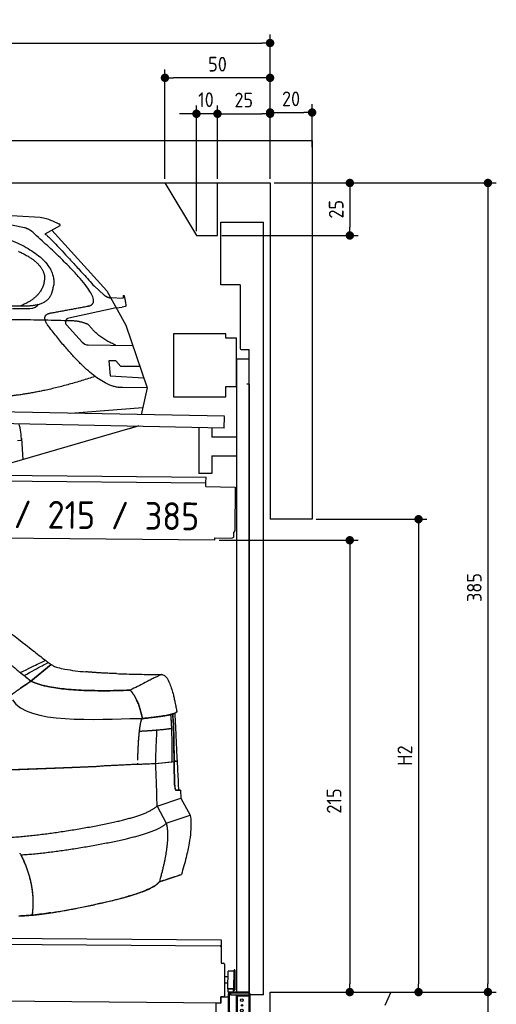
# Model space of a CAD drawing. Header units: millimetres. Extents: x -411 to 6777, y 0 to 7177.
# Tile 17 of 17: x 4508 to 6777, y 2492 to 7177. Entities that reach past the tile are written whole.
import ezdxf

# ---------------------------------------------------------------- set-up
doc = ezdxf.new("R2010")
doc.units = ezdxf.units.MM
doc.layers.add('4', color=3, linetype='Continuous')
for name, color, linetype, lineweight in [('car', 10, 'Continuous', 25), ('Freiraum', 7, 'Continuous', 25), ('Gebäude', 7, 'Continuous', 25), ('Logo', 7, 'Continuous', 25), ('Plattform', 7, 'Continuous', 25), ('Ständer vorne', 7, 'Continuous', 25), ('Tor', 200, 'Continuous', 25)]:
    doc.layers.add(name, color=color, linetype=linetype, lineweight=lineweight)
doc.styles.get("Standard").update_dxf_attribs({"font": 'ISOCP.SHX'})
doc.dimstyles.new('GEN-ISO', dxfattribs={"dimscale": 20, "dimtxt": 3.5, "dimasz": 2, "dimexe": 2, "dimexo": 1, "dimgap": 1.5, "dimtad": 1, "dimdec": 1, "dimlfac": 0.1, "dimdsep": 46, "dimtxsty": 'STANDARD', "dimblk": 'PUNKT', "dimcen": 2, "dimclrd": 256, "dimclre": 256, "dimclrt": 2, "dimadec": 0, "dimazin": 0, "dimtp": 0.1, "dimtm": 0.1, "dimtfac": 0.71, "dimtdec": 1, "dimtmove": 2, "dimatfit": 3, "dimldrblk": 'PUNKT', "dimfxl": 2, "dimtolj": 1, "dimarcsym": 0})

# ---------------------------------------------------------------- blocks, each defined once
blk = doc.blocks.new('PUNKT')
at = {"layer": '4', "color": 0, "linetype": 'ByBlock'}
blk.add_line((-0.5, 0), (-1, 0), dxfattribs=at)
at = {"layer": '4', "color": 0, "linetype": 'ByBlock', "const_width": 0.5}
blk.add_lwpolyline([(-0.25, 0, 1), (0.25, 0, 1)], format="xyb", close=True, dxfattribs=at)
blk = doc.blocks.new('*D67')
at = {"layer": '4', "lineweight": -2, "transparency": 16777216}
for p, q in [((5720, 6400), (6776.9, 6400)), ((6736.9, 6360), (6736.9, 2590)), ((6195.4, 2550), (6776.9, 2550))]:
    blk.add_line(p, q, dxfattribs=at)
at = {"layer": 'Defpoints', "color": 0, "transparency": 16777216}
for p in [(5700, 6400), (6175.4, 2550), (6736.9, 2550)]:
    blk.add_point(p, dxfattribs=at)
at = {"layer": '4', "lineweight": -2, "transparency": 16777216, "xscale": 40, "yscale": 40, "zscale": 40}
for p, rotation in [((6736.9, 6400), 90), ((6736.9, 2550), 270)]:
    blk.add_blockref('PUNKT', p, dxfattribs=dict(at, rotation=rotation))
at = {"layer": '4', "color": 2, "transparency": 16777216, "insert": (6671.9, 4475), "char_height": 70, "attachment_point": 5, "rotation": 90}
blk.add_mtext('385', dxfattribs=at)
blk = doc.blocks.new('*D68')
at = {"layer": '4', "lineweight": -2, "transparency": 16777216}
for p, q in [((6295.4, 2550), (6776.9, 2550)), ((6736.9, 2510), (6736.9, 240)), ((5720, 200), (6776.9, 200))]:
    blk.add_line(p, q, dxfattribs=at)
at = {"layer": 'Defpoints', "color": 0, "transparency": 16777216}
for p in [(6275.4, 2550), (5700, 200), (6736.9, 200)]:
    blk.add_point(p, dxfattribs=at)
at = {"layer": '4', "lineweight": -2, "transparency": 16777216, "xscale": 40, "yscale": 40, "zscale": 40}
for p, rotation in [((6736.9, 2550), 90), ((6736.9, 200), 270)]:
    blk.add_blockref('PUNKT', p, dxfattribs=dict(at, rotation=rotation))
at = {"layer": '4', "color": 2, "transparency": 16777216, "insert": (6671.9, 1375), "char_height": 70, "attachment_point": 5, "rotation": 90}
blk.add_mtext('235', dxfattribs=at)
blk = doc.blocks.new('*D69')
at = {"layer": '4', "lineweight": -2, "transparency": 16777216}
for p, q in [((5920, 4800), (6446.5, 4800)), ((6406.5, 4760), (6406.5, 2590)), ((6295.4, 2550), (6446.5, 2550))]:
    blk.add_line(p, q, dxfattribs=at)
at = {"layer": 'Defpoints', "color": 0, "transparency": 16777216}
for p in [(5900, 4800), (6275.4, 2550), (6406.5, 2550)]:
    blk.add_point(p, dxfattribs=at)
at = {"layer": '4', "lineweight": -2, "transparency": 16777216, "xscale": 40, "yscale": 40, "zscale": 40}
for p, rotation in [((6406.5, 4800), 90), ((6406.5, 2550), 270)]:
    blk.add_blockref('PUNKT', p, dxfattribs=dict(at, rotation=rotation))
at = {"layer": '4', "color": 2, "transparency": 16777216, "insert": (6341.5, 3675), "char_height": 70, "attachment_point": 5, "rotation": 90}
blk.add_mtext('H2', dxfattribs=at)
blk = doc.blocks.new('*D70')
at = {"layer": '4', "lineweight": -2, "transparency": 16777216}
for p, q in [((200, 6420.9), (200, 7105.8)), ((5700, 6570.9), (5700, 7105.8)), ((240, 7065.8), (5660, 7065.8))]:
    blk.add_line(p, q, dxfattribs=at)
at = {"layer": 'Defpoints', "color": 0, "transparency": 16777216}
for p in [(5700, 7065.8), (5700, 6550.9), (200, 6400.9)]:
    blk.add_point(p, dxfattribs=at)
at = {"layer": '4', "lineweight": -2, "transparency": 16777216, "xscale": 40, "yscale": 40, "zscale": 40, "rotation": 180}
blk.add_blockref('PUNKT', (200, 7065.8), dxfattribs=at)
at = {"layer": '4', "lineweight": -2, "transparency": 16777216, "xscale": 40, "yscale": 40, "zscale": 40}
blk.add_blockref('PUNKT', (5700, 7065.8), dxfattribs=at)
at = {"layer": '4', "color": 2, "transparency": 16777216, "insert": (2950, 7130.8), "char_height": 70, "attachment_point": 5}
blk.add_mtext('550', dxfattribs=at)
blk = doc.blocks.new('*D71')
at = {"layer": '4', "lineweight": -2, "transparency": 16777216}
for p, q in [((5457.5, 4700), (6119.3, 4700)), ((6079.3, 4660), (6079.3, 2590)), ((6099.3, 2550), (6119.3, 2550))]:
    blk.add_line(p, q, dxfattribs=at)
at = {"layer": 'Defpoints', "color": 0, "transparency": 16777216}
for p in [(5437.5, 4700), (6079.3, 2550), (6079.3, 2550)]:
    blk.add_point(p, dxfattribs=at)
at = {"layer": '4', "lineweight": -2, "transparency": 16777216, "xscale": 40, "yscale": 40, "zscale": 40}
for p, rotation in [((6079.3, 4700), 90), ((6079.3, 2550), 270)]:
    blk.add_blockref('PUNKT', p, dxfattribs=dict(at, rotation=rotation))
at = {"layer": '4', "color": 2, "transparency": 16777216, "insert": (6004.7, 3459.2), "char_height": 70, "attachment_point": 5, "rotation": 90}
blk.add_mtext('215', dxfattribs=at)
blk = doc.blocks.new('*D72')
at = {"layer": '4', "lineweight": -2, "transparency": 16777216}
for p, q in [((5449.6, 6420), (5449.6, 6769.1)), ((5700, 6420), (5700, 6769.1)), ((5489.6, 6729.1), (5660, 6729.1))]:
    blk.add_line(p, q, dxfattribs=at)
at = {"layer": 'Defpoints', "color": 0, "transparency": 16777216}
for p in [(5700, 6729.1), (5449.6, 6400), (5700, 6400)]:
    blk.add_point(p, dxfattribs=at)
at = {"layer": '4', "lineweight": -2, "transparency": 16777216, "xscale": 40, "yscale": 40, "zscale": 40, "rotation": 180}
blk.add_blockref('PUNKT', (5449.6, 6729.1), dxfattribs=at)
at = {"layer": '4', "lineweight": -2, "transparency": 16777216, "xscale": 40, "yscale": 40, "zscale": 40}
blk.add_blockref('PUNKT', (5700, 6729.1), dxfattribs=at)
at = {"layer": '4', "color": 2, "transparency": 16777216, "insert": (5574.8, 6794.2), "char_height": 70, "attachment_point": 5}
blk.add_mtext('25', dxfattribs=at)
blk = doc.blocks.new('*D73')
at = {"layer": '4', "lineweight": -2, "transparency": 16777216}
for p, q in [((5199.6, 6420), (5199.6, 6940.1)), ((5700, 6420), (5700, 6940.1)), ((5660, 6900.1), (5239.6, 6900.1))]:
    blk.add_line(p, q, dxfattribs=at)
at = {"layer": 'Defpoints', "color": 0, "transparency": 16777216}
for p in [(5199.6, 6900.1), (5199.6, 6400), (5700, 6400)]:
    blk.add_point(p, dxfattribs=at)
at = {"layer": '4', "lineweight": -2, "transparency": 16777216, "xscale": 40, "yscale": 40, "zscale": 40, "rotation": 180}
blk.add_blockref('PUNKT', (5199.6, 6900.1), dxfattribs=at)
at = {"layer": '4', "lineweight": -2, "transparency": 16777216, "xscale": 40, "yscale": 40, "zscale": 40}
blk.add_blockref('PUNKT', (5700, 6900.1), dxfattribs=at)
at = {"layer": '4', "color": 2, "transparency": 16777216, "insert": (5449.8, 6965.1), "char_height": 70, "attachment_point": 5}
blk.add_mtext('50', dxfattribs=at)
blk = doc.blocks.new('*D74')
at = {"layer": '4', "lineweight": -2, "transparency": 16777216}
for p, q in [((5720, 6400), (6119.6, 6400)), ((6079.6, 6360), (6079.6, 6190)), ((5469.6, 6150), (6119.6, 6150))]:
    blk.add_line(p, q, dxfattribs=at)
at = {"layer": 'Defpoints', "color": 0, "transparency": 16777216}
for p in [(5700, 6400), (5449.6, 6150), (6079.6, 6150)]:
    blk.add_point(p, dxfattribs=at)
at = {"layer": '4', "lineweight": -2, "transparency": 16777216, "xscale": 40, "yscale": 40, "zscale": 40}
for p, rotation in [((6079.6, 6400), 90), ((6079.6, 6150), 270)]:
    blk.add_blockref('PUNKT', p, dxfattribs=dict(at, rotation=rotation))
at = {"layer": '4', "color": 2, "transparency": 16777216, "insert": (6014.6, 6275), "char_height": 70, "attachment_point": 5, "rotation": 90}
blk.add_mtext('25', dxfattribs=at)
blk = doc.blocks.new('*D75')
at = {"layer": '4', "lineweight": -2, "transparency": 16777216}
for p, q in [((5349.6, 6170), (5349.6, 6769.1)), ((5449.6, 6420), (5449.6, 6769.1)), ((5309.6, 6729.1), (5269.6, 6729.1)), ((5449.6, 6729.1), (5349.6, 6729.1)), ((5489.6, 6729.1), (5529.6, 6729.1))]:
    blk.add_line(p, q, dxfattribs=at)
at = {"layer": 'Defpoints', "color": 0, "transparency": 16777216}
for p in [(5349.6, 6729.1), (5449.6, 6400), (5349.6, 6150)]:
    blk.add_point(p, dxfattribs=at)
at = {"layer": '4', "lineweight": -2, "transparency": 16777216, "xscale": 40, "yscale": 40, "zscale": 40}
blk.add_blockref('PUNKT', (5349.6, 6729.1), dxfattribs=at)
at = {"layer": '4', "lineweight": -2, "transparency": 16777216, "xscale": 40, "yscale": 40, "zscale": 40, "rotation": 180}
blk.add_blockref('PUNKT', (5449.6, 6729.1), dxfattribs=at)
at = {"layer": '4', "color": 2, "transparency": 16777216, "insert": (5394.7, 6796.1), "char_height": 70, "attachment_point": 5}
blk.add_mtext('10', dxfattribs=at)
blk = doc.blocks.new('Car')
at = {"layer": 'car'}
for p, q in [((4642, 6238.1), (4571.9, 6198.9)), ((4605.1, 6217.5), (4869.5, 5931.6)), ((4809.2, 5952.6), (4854.8, 5912.8)), ((4869.5, 5931.6), (4960.1, 5769.4)), ((1824.4, 5831), (4476.2, 5856.6)), ((4887.4, 5899.6), (4947.6, 5897.5)), ((4420.8, 5842.6), (4503.6, 5844.1)), ((4914.8, 5850.5), (4688.4, 5800.5)), ((4914.8, 5850.5), (4942.5, 5854.5)), ((4678, 5767.4), (4753.1, 5686.2)), ((4960.1, 5769.4), (5064.5, 5471.8)), ((4782.3, 5673.4), (4994.1, 5672.6)), ((4914.8, 5598.5), (4882.1, 5598.5)), ((4882.1, 5598.5), (4889, 5527)), ((4938.6, 5572.7), (4914.8, 5598.5)), ((5029.1, 5572.7), (4938.6, 5572.7)), ((4889, 5527), (5048.1, 5518.5)), ((5064.5, 5471.8), (4947.6, 5472.2)), ((5064.5, 5471.8), (5037.8, 5343.8)), ((4701.9, 5347.5), (5045, 5378.3)), ((5021.9, 5288.4), (4385.9, 5097)), ((5026.6, 5289.8), (4982.9, 5276.6)), ((4469.8, 5215.1), (4450.6, 5213.9)), ((4469.1, 5227.1), (4475.6, 5124))]:
    blk.add_line(p, q, dxfattribs=at)
for centre, radius, start, end in [((4692.7, 5781), 20, 102.4358, 222.7473), ((4782.5, 5713.4), 40, 222.7473, 269.7861), ((4048, 5188.2), 422.7, 3.6504, 14.6404), ((4048, 5188.2), 422.7, 3.6504, 3.7403)]:
    blk.add_arc(centre, radius, start, end, dxfattribs=at)
for points, degree in [([(2203.3, 6272.8), (2490.3, 6337.1), (3375.4, 6331.9), (4547.9, 6279.4)], 3), ([(4473.6, 6228.3), (4172.4, 6288.2), (3698, 6294.3)], 2), ([(4547.9, 6279.4), (4594.8, 6270.4), (4603.7, 6262.2), (4641.2, 6246.7)], 3), ([(4642, 6238.1), (4643.6, 6239.7), (4644.3, 6242.8), (4643.7, 6245.6), (4641.2, 6246.7)], 4), ([(4523.2, 6197.9), (4505.1, 6219.6), (4473.6, 6228.3)], 2), ([(4788.1, 5860), (4877.3, 5888.8), (4523.2, 6197.9)], 2), ([(4571.9, 6198.9), (4579.7, 6203.3), (4809.2, 5952.6)], 2), ([(4445.9, 6116.1), (4560.5, 6065.1), (4571.3, 6000.1)], 2), ([(4571.3, 6000.1), (4576.9, 5905.6), (4459.6, 5856.5)], 2), ([(4476.2, 5856.6), (4526.3, 5857.1), (4599.3, 5862.4), (4607, 5909.3), (4615.3, 5952.6)], 4), ([(4854.8, 5912.8), (4863.1, 5905.6), (4876.4, 5898), (4885.5, 5898), (4887.4, 5899.6)], 4), ([(4947.6, 5897.5), (4948.8, 5936.4), (4960.1, 5862.2)], 2), ([(4503.6, 5844.1), (4522.9, 5844.9), (4537.6, 5854), (4544.9, 5864.3)], 3), ([(4574.8, 5877.2), (4574.9, 5877.2), (4575, 5877.3), (4575.1, 5877.3)], 3), ([(4960.1, 5862.2), (4960.4, 5858.5), (4954.9, 5856.7), (4942.5, 5854.5)], 3), ([(4594, 5759.2), (4549.6, 5817.5), (4609.5, 5824.7)], 2), ([(4695.5, 5786.9), (3818.9, 5807.3), (1386.8, 5672.9)], 2), ([(4783.4, 5769.4), (4745.9, 5787.4), (4695.5, 5786.9)], 2), ([(4914.8, 5672.9), (4829.1, 5708), (4783.4, 5769.4)], 2), ([(4947.6, 5472.2), (4821.9, 5463.9), (4594, 5759.2)], 2), ([(4815.7, 5523.5), (4591, 5446.1), (4398.2, 5424.9)], 2)]:
    blk.add_open_spline(points, degree=degree, dxfattribs=at)
for points, degree, knots in [([(2373, 6260.7), (2399.5, 6263), (2538.9, 6266.1), (3560.1, 6295.6), (4180.4, 6294.8), (4637.4, 6126.4), (4615.3, 5952.6)], 4, [0.0821318, 0.0821318, 0.0821318, 0.0821318, 0.0821318, 0.258851, 0.508851, 1, 1, 1, 1, 1]), ([(4609.5, 5824.7), (4776.1, 5857.3), (4779, 5857.9), (4787.3, 5859.8), (4788.1, 5860)], 1, [0.1611508, 0.1611508, 1, 1.0196119, 1.078724, 1.0847856, 1.0847856])]:
    blk.add_open_spline(points, degree=degree, knots=knots, dxfattribs=at)
blk = doc.blocks.new('*D81')
at = {"layer": '4', "lineweight": -2, "transparency": 16777216}
for p, q in [((5700, 6420), (5700, 6775.1)), ((5900, 6570.8), (5900, 6775.1)), ((5740, 6735.1), (5860, 6735.1))]:
    blk.add_line(p, q, dxfattribs=at)
at = {"layer": 'Defpoints', "color": 0, "transparency": 16777216}
for p in [(5900, 6735.1), (5900, 6550.8), (5700, 6400)]:
    blk.add_point(p, dxfattribs=at)
at = {"layer": '4', "lineweight": -2, "transparency": 16777216, "xscale": 40, "yscale": 40, "zscale": 40, "rotation": 180}
blk.add_blockref('PUNKT', (5700, 6735.1), dxfattribs=at)
at = {"layer": '4', "lineweight": -2, "transparency": 16777216, "xscale": 40, "yscale": 40, "zscale": 40}
blk.add_blockref('PUNKT', (5900, 6735.1), dxfattribs=at)
at = {"layer": '4', "color": 2, "transparency": 16777216, "insert": (5800, 6800.1), "char_height": 70, "attachment_point": 5}
blk.add_mtext('20', dxfattribs=at)
blk = doc.blocks.new('Palette EG Gl550')
at = {"layer": 'Plattform'}
for p, q in [((429.5, 2837), (5467.3, 2798)), ((5462.1, 2768), (434.2, 2807)), ((5467.3, 2798), (5466.5, 2688)), ((5466.5, 2688), (5478.5, 2687.9)), ((5483.4, 2682.8), (5482.7, 2592.8)), ((5499.6, 2565.6), (5500.2, 2649.8)), ((5527.5, 2560.5), (5528.3, 2654.5)), ((5532.3, 2654.5), (5531.5, 2560.5)), ((5482.7, 2592.8), (5482.3, 2532.9)), ((5499.8, 2592.7), (5482.7, 2592.8)), ((5501.1, 2622.8), (5484.1, 2623)), ((5465, 2498), (341.7, 2537.7)), ((5525.9, 2565), (5500.9, 2565)), ((5500.9, 2550), (5500.9, 2565)), ((5512.9, 2565), (5500.9, 2565)), ((5500.9, 2550), (5500.9, 2565)), ((5500.9, 2550), (5525.9, 2550)), ((5525.9, 2550), (5500.9, 2550)), ((5525.9, 2550), (5525.9, 2565)), ((5525.9, 2550), (5525.9, 2565)), ((5465.2, 2528), (5465, 2498)), ((5465.2, 2528), (5477.2, 2527.9)), ((5477.2, 2527.9), (5465.2, 2528))]:
    blk.add_line(p, q, dxfattribs=at)
for centre, radius, start, end in [((5462.1, 2773), 5, 268.5823, 358.5607), ((5478.4, 2682.9), 5, 359.556, 89.556), ((5500.6, 2649.8), 0.4, 91.7323, 179.3444), ((5511.7, 2323.6), 326.8, 87.1739, 91.9438), ((5527.8, 2650.4), 0.4, 266.9623, 359.3444), ((5530.3, 2654.5), 2, 359.3444, 179.3444), ((5477.3, 2532.9), 5, 269.556, 359.556), ((5500, 2565.6), 0.4, 179.3444, 266.9565), ((5519.7, 3449.4), 884.4, 268.7196, 270.4008), ((5491.8, 3653.4), 1088.9, 271.795, 271.861), ((5527.2, 2564.6), 0.4, 359.556, 91.938), ((5529.5, 2560.5), 2, 179.3444, 359.3444)]:
    blk.add_arc(centre, radius, start, end, dxfattribs=at)
blk = doc.blocks.new('Plattform OG 6200 550')
at = {"layer": 'Plattform'}
for p, q in [((5482.3, 5289.6), (348.5, 5392)), ((5481.2, 5233.6), (347.5, 5341)), ((5481.2, 5233.6), (5482.3, 5289.5)), ((5361.5, 5236.1), (5361.5, 5018.3)), ((5423.5, 5234.7), (5423.5, 5190.8)), ((5539.9, 5190.8), (5423.5, 5190.8)), ((5423.5, 5100.8), (5423.5, 5018.3)), ((5423.5, 5100.8), (5539.9, 5100.8)), ((440.2, 5043.6), (5395, 5000.4)), ((446, 5016.5), (5394.8, 4973.4)), ((5423.5, 5018.3), (5361.5, 5018.3)), ((5394.7, 4956.2), (5394.9, 4980.2)), ((5394.9, 4980.2), (5395, 4995.2)), ((5395, 4995.2), (5395, 5000.4)), ((5394.7, 4956.2), (5534.1, 4953)), ((5534.1, 4953), (5532.3, 4744)), ((5437.5, 4700), (372.6, 4744.2)), ((5527.6, 4720.1), (5527.8, 4738.2)), ((5437.5, 4700), (5437.5, 4710.8)), ((5437.5, 4710.8), (5517.5, 4710.1))]:
    blk.add_line(p, q, dxfattribs=at)
for centre, radius, start, end in [((5526.2, 4744.1), 6.08, 284.5689, 358.9086), ((5517.6, 4720.1), 10, 269.5, 359.5)]:
    blk.add_arc(centre, radius, start, end, dxfattribs=at)
blk = doc.blocks.new('Ständer vorne ab 340')
at = {"layer": 'Ständer vorne'}
for p, q in [((5240, 5682), (5240, 5382)), ((5490, 5682), (5240, 5682)), ((5490, 5662), (5490, 5682)), ((5540, 5662), (5490, 5662)), ((5540, 5432), (5540, 5662)), ((5540.2, 5562), (5539.8, 5562)), ((5540, 5562), (5540, 2550)), ((5600, 5562), (5540, 5562)), ((5600, 2548.7), (5600, 5562)), ((5490, 5382), (5490, 5432)), ((5490, 5432), (5540, 5432)), ((5240, 5382), (5490, 5382)), ((5540, 5277.4), (5540, 5278.4)), ((5511.2, 2545), (5511.2, 2537)), ((5595.1, 2545), (5511.2, 2545)), ((5511.2, 2537), (5600, 2537)), ((5600, 2537), (5600, 2540))]:
    blk.add_line(p, q, dxfattribs=at)
blk = doc.blocks.new('Tor ab 370 Gebäude')
at = {"layer": 'Tor'}
for p, q in [((5465.6, 5914.5), (5465.6, 6213)), ((5465.6, 6213), (5668, 6213)), ((5668, 2537), (5668, 6213)), ((5557, 5914.5), (5465.6, 5914.5)), ((5557, 5914.5), (5557, 5613)), ((5562, 5607.1), (5600, 5607)), ((5600, 5442), (5600, 5607)), ((5600, 5442), (5590, 5442)), ((5600, 5442), (5600, 2537)), ((5600, 2537), (5600, 5442)), ((5668, 2537), (5600, 2537))]:
    blk.add_line(p, q, dxfattribs=at)
blk.add_arc((5563, 5613), 6, 180, 260.4059, dxfattribs=at)
blk = doc.blocks.new('Gebäude_385_GT235')
at = {"layer": 'Freiraum'}
blk.add_lwpolyline([(5199.6, 6400), (5349.6, 6150), (5449.6, 6150), (5449.6, 6400)], dxfattribs=at)
at = {"layer": 'Gebäude'}
for p, q in [((5900, 6600.6), (0, 6600.6)), ((5900, 6600.6), (5900, 4800)), ((200, 6400), (5700, 6400)), ((5700, 6400), (5700, 4800)), ((5900, 4800), (5700, 4800)), ((5700, 2550), (6275.4, 2550)), ((6275.4, 2550), (6246.4, 2485.9))]:
    blk.add_line(p, q, dxfattribs=at)
blk.add_lwpolyline([(5700, 200), (5700, 2550)], dxfattribs=at)
blk = doc.blocks.new('Ständer_vorne_GT235')
at = {"layer": 'Ständer vorne'}
for p, q in [((5501, 2540), (5501, 2457.2)), ((5506.1, 2457.2), (5506.1, 2540)), ((5595, 2550), (5511, 2550)), ((5595.1, 2545), (5511.1, 2545)), ((5511.2, 2537), (5600, 2537)), ((5540, 218), (5540, 2537)), ((5540, 2532), (5600, 2532)), ((5545, 218), (5545, 2532)), ((5600, 200), (5600, 2540)), ((5605, 2454), (5605, 2540)), ((5441, 2498.2), (5441, 2305)), ((5441, 2498.2), (5465, 2498)), ((5465, 2498), (5465.2, 2528)), ((5465.2, 2528), (5501, 2527.7)), ((5510.3, 2443.9), (5504.1, 2450)), ((5507.6, 2453.7), (5512.7, 2448.6)), ((5510.3, 2443.9), (5539.8, 2415)), ((5512.7, 2448.6), (5540, 2421.8)), ((5600, 2454), (5605, 2454)), ((5600, 2364), (5602, 2362.1)), ((5605, 2354.9), (5605, 2290)), ((5446, 2300), (5461.5, 2300)), ((5464, 2297.5), (5464, 2285)), ((5469, 2280), (5540, 2280)), ((5600, 2290), (5605, 2290)), ((5511, 218), (5600, 218)), ((5511, 218), (5511, 200)), ((5600, 210), (5511, 210)), ((5600, 200), (5511, 200))]:
    blk.add_line(p, q, dxfattribs=at)
for centre, radius in [((5566, 2512), 6.5), ((5566, 2487), 3.7), ((5566, 2462), 6.5), ((5566, 2437), 3.7), ((5571.4, 338), 3.7), ((5571.4, 288), 3.7)]:
    blk.add_circle(centre, radius, dxfattribs=at)
for centre, radius, start, end in [((5511.1, 2539.9), 10.1, 90.1445, 179.6512), ((5511.1, 2540), 5, 90, 180), ((5595, 2540), 10, 0, 90), ((5595, 2540), 5, 0, 90), ((5511.1, 2457.2), 10.1, 180, 225.5525), ((5511.1, 2457.2), 5, 179.6711, 225.5525), ((5595, 2354.9), 10, 0, 45.8814), ((5446, 2305), 5, 180, 270), ((5461.5, 2297.5), 2.5, 0, 90), ((5469, 2285), 5, 180, 270)]:
    blk.add_arc(centre, radius, start, end, dxfattribs=at)
blk = doc.blocks.new('Car_210')
at = {"layer": 'car'}
for p, q in [((4530.1, 4065), (4626, 4144.2)), ((4626, 4144.2), (4530.1, 4065)), ((5225.5, 3925.8), (5225.5, 3925.8)), ((5126.7, 3677.7), (5214.3, 3687.6)), ((5126.7, 3677.7), (5205.4, 3686.6)), ((5205.4, 3686.6), (5214.3, 3687.6)), ((5135.3, 3475.2), (5248.5, 3513.7)), ((5135.3, 3475.2), (5248.5, 3513.7)), ((5246.5, 3551), (5224.4, 3551)), ((5246.5, 3551), (5248.5, 3513.7)), ((5246.5, 3551), (5246.5, 3551)), ((5248.5, 3513.7), (5292.9, 3432.4)), ((5135.3, 3475.2), (5179.6, 3393.8)), ((5179.6, 3393.8), (5292.9, 3432.4)), ((5179.6, 3393.8), (5292.9, 3432.4)), ((5149.1, 3115.2), (5253.5, 3150.7)), ((5253.5, 3150.7), (5253.5, 3150.7)), ((4545.4, 2959.9), (4545.4, 2959.9))]:
    blk.add_line(p, q, dxfattribs=at)
for points, degree, knots in [([(3978.1, 4576.3), (4007.9, 4562.8), (4037.1, 4548.1), (4095.7, 4516), (4125.1, 4498.7), (4190.8, 4458.5), (4227, 4435.3), (4309.6, 4380.5), (4355.8, 4348.4), (4447.4, 4281.5), (4492.7, 4246.3), (4558.3, 4195.7), (4578.5, 4180.1), (4598.7, 4164.6)], 3, [0, 0, 0, 0, 9.804682, 9.804682, 20.039582, 20.039582, 32.918123, 32.918123, 49.776695, 49.776695, 66.971537, 66.971537, 74.620553, 74.620553, 74.620553, 74.620553]), ([(4479.5, 4105.4), (4517.4, 4124.4), (4547.5, 4139.3), (4587.8, 4159.3), (4598.3, 4164.4), (4598.7, 4164.6), (4598.7, 4164.6), (4598.7, 4164.6)], 3, [-140.654436, -140.654436, -140.654436, -140.654436, -105.281448, -105.281448, -70.952565, -70.952565, -70.29518, -70.29518, -70.29518, -70.29518]), ([(4479.5, 4105.4), (4517.4, 4124.4), (4547.5, 4139.3), (4587.8, 4159.3), (4598.3, 4164.4), (4598.7, 4164.6), (4598.7, 4164.6), (4598.7, 4164.6)], 3, [-140.654436, -140.654436, -140.654436, -140.654436, -105.281448, -105.281448, -70.952565, -70.952565, -70.29518, -70.29518, -70.29518, -70.29518]), ([(4497.6, 4090.8), (4534.3, 4111.4), (4563.4, 4127.6), (4597.4, 4146.4), (4606.6, 4151.5), (4610.9, 4153.9), (4611.4, 4154.2), (4612, 4154.5), (4612.1, 4154.6), (4612.1, 4154.6)], 3, [0, 0, 0, 0, 35.576936, 35.576936, 61.585642, 61.585642, 66.42548, 66.42548, 70.300538, 70.300538, 70.300538, 70.300538]), ([(4497.6, 4090.8), (4534.3, 4111.4), (4563.4, 4127.6), (4597.4, 4146.4), (4606.6, 4151.5), (4610.9, 4153.9), (4611.4, 4154.2), (4612, 4154.5), (4612.1, 4154.6), (4612.1, 4154.6)], 3, [0, 0, 0, 0, 35.576936, 35.576936, 61.585642, 61.585642, 66.42548, 66.42548, 70.300538, 70.300538, 70.300538, 70.300538]), ([(4626, 4144.2), (4629.7, 4141.7), (4633.6, 4139.8), (4643.9, 4135.3), (4650.5, 4133.1), (4668.4, 4127.9), (4679.8, 4125.5), (4707.7, 4120.3), (4724.2, 4118), (4757.7, 4114), (4774.8, 4112.4), (4791.9, 4111)], 3, [0, 0, 0, 0, 1.310081, 1.310081, 3.389134, 3.389134, 6.890093, 6.890093, 11.890328, 11.890328, 17.030956, 17.030956, 17.030956, 17.030956]), ([(4936.6, 4103.6), (4969.4, 4102.6), (5002.2, 4102), (5065.7, 4101.3), (5096.4, 4101.2), (5134.7, 4101.3), (5142.8, 4101.3), (5150.8, 4101.4)], 3, [0, 0, 0, 0, 9.85866, 9.85866, 19.202734, 19.202734, 21.680518, 21.680518, 21.680518, 21.680518]), ([(5158.3, 4099.9), (5163.2, 4098), (5178.7, 4086), (5194.3, 4052.1), (5204.3, 4020.6), (5209.4, 4001), (5209.7, 4000)], 3, [0.778636, 0.778636, 0.778636, 0.778636, 2.335615, 6.145733, 11.929162, 12.226249, 12.226249, 12.226249, 12.226249]), ([(5209.7, 4000), (5210.5, 3997), (5211.3, 3993.8), (5213, 3986.9), (5213.8, 3983.4), (5215.3, 3977), (5216, 3974.2), (5217.6, 3966.9), (5218.6, 3962.2), (5220.3, 3953.8), (5221, 3950), (5222.4, 3942.6), (5223.1, 3939.1), (5224.4, 3932.2), (5225, 3928.8), (5225.5, 3925.8)], 3, [0, 0, 0, 0, 1.440482, 1.440482, 2.740083, 2.740083, 3.642576, 3.642576, 5.046164, 5.046164, 6.243285, 6.243285, 7.518088, 7.518088, 9.016924, 9.016924, 9.016924, 9.016924]), ([(5048.8, 3830.8), (5049.1, 3833.9), (5049.6, 3837.9), (5050.4, 3844.9), (5051.5, 3853.1), (5052.5, 3860), (5054, 3868.5), (5055.2, 3874.4), (5057.1, 3881.5), (5058.6, 3886.2), (5060.9, 3890.3), (5062.1, 3890.9)], 4, [-1, -1, -1, -1, -1, -0.782201, -0.686727, -0.584507, -0.481609, -0.380456, -0.284035, -0.194564, 0, 0, 0, 0, 0]), ([(5058.3, 3884.7), (5058.6, 3885.5), (5059, 3886.3), (5059.7, 3887.8), (5060, 3888.4), (5060.4, 3889)], 3, [20.8290256, 20.8290256, 20.8290256, 20.8290256, 21.0946505, 21.0946505, 21.3554529, 21.3554529, 21.3554529, 21.3554529]), ([(5205.4, 3686.6), (5205.4, 3728), (5204.9, 3774), (5202.5, 3845.7), (5200.8, 3880.9), (5197.6, 3911.4)], 3, [-22.037586, -22.037586, -22.037586, -22.037586, -9.220854, -9.220854, 0, 0, 0, 0]), ([(5214.3, 3687.6), (5214, 3728.5), (5213.4, 3775.1), (5210.9, 3847.7), (5209.2, 3882.5), (5206.2, 3913.8)], 3, [-22.210416, -22.210416, -22.210416, -22.210416, -9.425732, -9.425732, 0, 0, 0, 0]), ([(5206.2, 3913.8), (5207.3, 3902.6), (5208.2, 3890.9), (5209, 3879.1), (5210, 3862.7), (5210.9, 3846.1), (5211.5, 3830.2), (5211.7, 3825.8), (5211.8, 3821.4), (5212, 3817.1), (5212.1, 3811.9), (5212.3, 3806.6), (5212.5, 3801.3), (5213.1, 3779), (5213.6, 3755.8), (5213.9, 3733.1), (5214.1, 3718.5), (5214.2, 3704.1), (5214.3, 3690.3), (5214.3, 3689.4), (5214.3, 3688.5), (5214.3, 3687.6)], 3, [0, 0, 0, 0, 3.377196, 3.377196, 3.377196, 8.085501, 8.085501, 8.085501, 9.401863, 9.401863, 9.401863, 10.992336, 10.992336, 10.992336, 17.647151, 17.647151, 17.647151, 21.934575, 21.934575, 21.934575, 22.210416, 22.210416, 22.210416, 22.210416]), ([(5216, 3917.2), (5216.5, 3909.5), (5216.9, 3901.4), (5218, 3882.6), (5218.6, 3871.6), (5219.9, 3849.7), (5220.5, 3838.8), (5221.7, 3815.5), (5222.4, 3803.3), (5224, 3774.9), (5224.8, 3758.8), (5226.7, 3725.4), (5227.7, 3707.6), (5228.7, 3689.9)], 3, [0.863699, 0.863699, 0.863699, 0.863699, 3.447647, 3.447647, 6.729212, 6.729212, 10.010778, 10.010778, 13.804693, 13.804693, 18.911744, 18.911744, 24.243414, 24.243414, 24.243414, 24.243414]), ([(5219.2, 3918.7), (5221.3, 3919.8), (5222.9, 3920.8), (5223.9, 3921.9), (5224.2, 3922.1), (5224.4, 3922.3), (5224.5, 3922.6)], 3, [0.7880197, 0.7880197, 0.7880197, 0.7880197, 0.8837873, 0.8837873, 0.8837873, 0.903202, 0.903202, 0.903202, 0.903202]), ([(5225.5, 3925.8), (5225.5, 3925.8), (5225.6, 3925.7), (5225.6, 3925.6), (5225.6, 3925.5), (5225.6, 3925.4), (5225.6, 3925.2), (5225.6, 3925.1), (5225.6, 3925), (5225.6, 3924.9)], 3, [0.00000193, 0.00000193, 0.00000193, 0.00000193, 0.00538812, 0.00538812, 0.00538812, 0.01667736, 0.01667736, 0.01667736, 0.02785954, 0.02785954, 0.02785954, 0.02785954]), ([(5047.8, 3819.7), (5048.2, 3824.7), (5048.7, 3829.6), (5049.8, 3840.5), (5050.6, 3846.7), (5051.4, 3852.7)], 3, [14.329018, 14.329018, 14.329018, 14.329018, 15.821067, 15.821067, 17.675666, 17.675666, 17.675666, 17.675666]), ([(5205.4, 3686.6), (5205.4, 3728), (5204.9, 3774), (5203.2, 3825.4), (5202.8, 3835.6), (5202.3, 3846)], 3, [-22.037586, -22.037586, -22.037586, -22.037586, -9.220854, -9.220854, -6.255718, -6.255718, -6.255718, -6.255718]), ([(5041.7, 3692), (5041.8, 3694.5), (5041.9, 3702.2), (5042.3, 3716.3), (5042.5, 3724.7), (5043.6, 3754.9), (5044.7, 3777.6), (5046.6, 3808.8), (5048.1, 3823.6), (5048.8, 3830.8)], 4, [-0.837973, -0.837973, -0.837973, -0.837973, -0.837973, -0.7761885, -0.6619948, -0.5404315, -0.4154351, -0.284078, 0, 0, 0, 0, 0]), ([(5044.5, 3773.5), (5045, 3781.7), (5045.5, 3789.7), (5046, 3798), (5046.1, 3798.4), (5046.1, 3798.8)], 3, [9.699781, 9.699781, 9.699781, 9.699781, 12.106603, 12.106603, 12.226315, 12.226315, 12.226315, 12.226315]), ([(5126.7, 3677.7), (5127.2, 3689.9), (5127.8, 3715.7), (5129, 3755.7), (5130.3, 3796.6), (5131.6, 3824), (5132.1, 3837.2)], 3, [0, 0, 0, 0, 3.681087, 7.746244, 12.02027, 15.991023, 15.991023, 15.991023, 15.991023]), ([(5214.3, 3687.6), (5214.4, 3685.4), (5214.5, 3683.2), (5214.5, 3680.9), (5214.7, 3675.5), (5214.9, 3670.1), (5215.1, 3664.7), (5215.4, 3654.1), (5215.8, 3643.5), (5216.1, 3632.8), (5216.2, 3627.5), (5216.4, 3622.2), (5216.5, 3616.9), (5216.6, 3613.2), (5216.7, 3609.5), (5216.8, 3605.8), (5216.8, 3604.2), (5216.8, 3602.6), (5216.9, 3601)], 3, [0, 0, 0, 0, 0.673333, 0.673333, 0.673333, 2.293064, 2.293064, 2.293064, 5.476177, 5.476177, 5.476177, 7.067734, 7.067734, 7.067734, 8.177998, 8.177998, 8.177998, 8.65929, 8.65929, 8.65929, 8.65929]), ([(5225.2, 3689.6), (5224.5, 3689.5), (5223.6, 3689.5), (5222.6, 3689.4), (5221.8, 3689.3), (5220.9, 3689.2), (5219.9, 3689.1)], 3, [0.1757914, 0.1757914, 0.1757914, 0.1757914, 0.2325133, 0.2325133, 0.2325133, 0.2801698, 0.2801698, 0.2801698, 0.2801698]), ([(5228.7, 3689.9), (5230.8, 3656.6), (5233, 3623.3), (5235.3, 3577), (5235.9, 3564), (5236.4, 3551)], 3, [0, 0, 0, 0, 10.000165, 10.000165, 13.909615, 13.909615, 13.909615, 13.909615]), ([(5224.4, 3551), (5224.4, 3551), (5224.3, 3551), (5224.1, 3551.1), (5223.9, 3551.2), (5223.1, 3551.9), (5222.6, 3553), (5221.3, 3556.7), (5220.6, 3559.7), (5219.2, 3567.7), (5218.6, 3572.8), (5217.6, 3584.5), (5217.2, 3590.9), (5216.9, 3598.6), (5216.9, 3599.8), (5216.9, 3601)], 3, [6.227691, 6.227691, 6.227691, 6.227691, 6.40124, 6.40124, 6.830873, 6.830873, 8.154145, 8.154145, 9.858707, 9.858707, 11.810756, 11.810756, 13.787904, 13.787904, 14.140047, 14.140047, 14.140047, 14.140047]), ([(5216.9, 3601), (5216.9, 3598.3), (5217, 3595.6), (5217.1, 3592.9), (5217.5, 3585.8), (5218, 3579), (5218.6, 3573), (5219.4, 3566.3), (5220.3, 3560.7), (5221.3, 3556.8), (5221.9, 3554.7), (5222.5, 3553.2), (5223.1, 3552.2), (5223.5, 3551.5), (5223.9, 3551.1), (5224.2, 3551), (5224.3, 3551), (5224.4, 3551), (5224.4, 3551)], 3, [-14.140047, -14.140047, -14.140047, -14.140047, -13.325712, -13.325712, -13.325712, -11.159751, -11.159751, -11.159751, -8.693721, -8.693721, -8.693721, -7.329473, -7.329473, -7.329473, -6.392757, -6.392757, -6.392757, -6.227691, -6.227691, -6.227691, -6.227691]), ([(5224.4, 3551), (5224.8, 3551), (5225.1, 3551), (5225.4, 3551), (5226.6, 3551), (5227.8, 3551), (5228.9, 3551), (5235.3, 3551), (5239.8, 3551), (5242.7, 3551), (5244.9, 3551), (5246.1, 3551), (5246.4, 3551), (5246.4, 3551), (5246.5, 3551), (5246.5, 3551)], 3, [0.050371, 0.050371, 0.050371, 0.050371, 0.815728, 0.815728, 0.815728, 3.975345, 3.975345, 3.975345, 21.637593, 21.637593, 21.637593, 35.083355, 35.083355, 35.083355, 37.363456, 37.363456, 37.363456, 37.363456]), ([(5292.9, 3432.4), (5295.4, 3420.5), (5296.6, 3408.2), (5297.6, 3382.1), (5297.1, 3368.2), (5294.7, 3336.2), (5292.3, 3318.2), (5285.6, 3277.3), (5280.8, 3254.5), (5268.9, 3204.6), (5261.5, 3177.6), (5253.5, 3150.7)], 3, [0, 0, 0, 0, 3.658977, 3.658977, 7.835655, 7.835655, 13.280606, 13.280606, 20.260908, 20.260908, 28.666699, 28.666699, 28.666699, 28.666699]), ([(4483.1, 3246.2), (4483.5, 3245.5), (4484, 3244.8), (4484.4, 3244.2), (4485.8, 3242.1), (4487.2, 3239.9), (4488.6, 3237.8)], 3, [8.933822, 8.933822, 8.933822, 8.933822, 9.177163, 9.177163, 9.177163, 9.934109, 9.934109, 9.934109, 9.934109]), ([(4488.6, 3237.8), (4490.2, 3234.6), (4491.9, 3231.4), (4493.5, 3228.2), (4495.5, 3224.1), (4497.4, 3220.1), (4499.3, 3216), (4505.5, 3202.7), (4511.2, 3189.3), (4516.2, 3175.9), (4530.3, 3138.5), (4539.7, 3101), (4544.4, 3063.6), (4546.8, 3044.9), (4548, 3026.2), (4548, 3007.5), (4548, 2997.4), (4547.6, 2987.3), (4546.9, 2977.2), (4546.5, 2970.2), (4545.8, 2963.2), (4545, 2956.2), (4544.8, 2954.6), (4544.6, 2953), (4544.4, 2951.4)], 3, [0, 0, 0, 0, 0.033683, 0.033683, 0.033683, 0.076096, 0.076096, 0.076096, 0.215929, 0.215929, 0.215929, 0.607965, 0.607965, 0.607965, 0.803982, 0.803982, 0.803982, 0.909796, 0.909796, 0.909796, 0.983463, 0.983463, 0.983463, 1, 1, 1, 1]), ([(5149.1, 3115.2), (5149.7, 3115.7), (5150.4, 3116), (5151, 3116.3), (5152.4, 3116.8), (5153.9, 3117), (5155.3, 3117.3), (5156.8, 3117.6), (5158.2, 3118.1), (5159.6, 3118.7), (5161.2, 3119.3), (5162.7, 3119.9), (5164.2, 3120.4), (5166.1, 3121), (5168, 3121.6), (5169.9, 3122.2), (5172.5, 3123.1), (5175.1, 3124), (5177.6, 3124.9), (5183.1, 3126.7), (5188.3, 3128.5), (5193.2, 3130.2), (5222.6, 3140.2), (5241.2, 3146.5), (5249.1, 3149.2), (5252, 3150.2), (5253.5, 3150.7), (5253.5, 3150.7)], 3, [0, 0, 0, 0, 0.0049402, 0.0049402, 0.0049402, 0.0149763, 0.0149763, 0.0149763, 0.0256933, 0.0256933, 0.0256933, 0.0376047, 0.0376047, 0.0376047, 0.0524351, 0.0524351, 0.0524351, 0.0735002, 0.0735002, 0.0735002, 0.1198393, 0.1198393, 0.1198393, 0.397749, 0.397749, 0.397749, 0.4999998, 0.4999998, 0.4999998, 0.4999998]), ([(4544.4, 2951.4), (4551, 2952), (4557.6, 2952.9), (4564.2, 2953.7), (4573, 2954.8), (4581.8, 2956), (4590.7, 2957.2), (4620, 2961.2), (4649.6, 2966), (4679.2, 2971.2), (4725, 2979.3), (4770.8, 2988.4), (4815, 2998.1), (4859.6, 3007.8), (4902.7, 3018), (4942.5, 3028.4), (4983.4, 3039.1), (5020.9, 3050.1), (5052.8, 3061.4), (5069.7, 3067.4), (5085, 3073.6), (5098.4, 3079.9), (5105, 3083), (5111.2, 3086.2), (5116.8, 3089.4), (5120.6, 3091.6), (5124.1, 3093.7), (5127.3, 3096), (5130.1, 3097.9), (5132.7, 3099.8), (5135.2, 3101.6), (5137.4, 3103.3), (5139.5, 3104.9), (5141.4, 3106.7), (5143, 3108.3), (5144.3, 3110.1), (5145.7, 3111.7), (5146.7, 3112.9), (5147.7, 3114.1), (5148.8, 3114.9), (5148.9, 3115), (5149, 3115.1), (5149.1, 3115.2)], 3, [0.4159945, 0.4159945, 0.4159945, 0.4159945, 0.431355, 0.431355, 0.431355, 0.4518742, 0.4518742, 0.4518742, 0.5198591, 0.5198591, 0.5198591, 0.6254899, 0.6254899, 0.6254899, 0.732232, 0.732232, 0.732232, 0.8419804, 0.8419804, 0.8419804, 0.8999348, 0.8999348, 0.8999348, 0.9284727, 0.9284727, 0.9284727, 0.9473661, 0.9473661, 0.9473661, 0.9634386, 0.9634386, 0.9634386, 0.9776855, 0.9776855, 0.9776855, 0.9899255, 0.9899255, 0.9899255, 0.9990136, 0.9990136, 0.9990136, 1, 1, 1, 1]), ([(5125.2, 3094.6), (5124, 3093.7), (5122.7, 3092.9), (5121.4, 3092.1), (5119.3, 3090.8), (5117.1, 3089.6), (5114.8, 3088.3)], 3, [-0.94332794, -0.94332794, -0.94332794, -0.94332794, -0.93637222, -0.93637222, -0.93637222, -0.92514231, -0.92514231, -0.92514231, -0.92514231]), ([(5142.7, 3108.1), (5141.7, 3107), (5140.5, 3105.9), (5139.3, 3104.8), (5137.9, 3103.6), (5136.3, 3102.4), (5134.7, 3101.2)], 3, [-0.98119052, -0.98119052, -0.98119052, -0.98119052, -0.97264, -0.97264, -0.97264, -0.96233092, -0.96233092, -0.96233092, -0.96233092]), ([(4544.4, 2951.4), (4535.2, 2950.7), (4525.9, 2950), (4516.7, 2949.2), (4508.3, 2948.6), (4499.9, 2947.9), (4491.4, 2947.2), (4488.2, 2947), (4485, 2946.7), (4481.8, 2946.5)], 3, [0, 0, 0, 0, 2.78449, 2.78449, 2.78449, 5.316255, 5.316255, 5.316255, 6.281594, 6.281594, 6.281594, 6.281594]), ([(4481.8, 2946.5), (4487.1, 2946.9), (4492.4, 2947.3), (4497.6, 2947.7), (4501.1, 2948), (4504.6, 2948.3), (4508.1, 2948.6), (4515.1, 2949.1), (4522.1, 2949.7), (4529.1, 2950.2), (4533.4, 2950.6), (4537.7, 2950.9), (4542, 2951.2), (4542.8, 2951.3), (4543.6, 2951.4), (4544.4, 2951.4)], 3, [-6.281594, -6.281594, -6.281594, -6.281594, -4.69744, -4.69744, -4.69744, -3.649601, -3.649601, -3.649601, -1.544285, -1.544285, -1.544285, -0.246661, -0.246661, -0.246661, 0, 0, 0, 0]), ([(4633, 2963.5), (4628.5, 2962.7), (4624, 2962.1), (4619.5, 2961.4), (4606.9, 2959.5), (4594.4, 2957.6), (4581.8, 2956), (4574.2, 2955), (4566.6, 2954.1), (4559.1, 2953.1), (4554.2, 2952.5), (4549.3, 2951.9), (4544.4, 2951.4)], 3, [-0.48443164, -0.48443164, -0.48443164, -0.48443164, -0.47410808, -0.47410808, -0.47410808, -0.44505127, -0.44505127, -0.44505127, -0.42740267, -0.42740267, -0.42740267, -0.41599447, -0.41599447, -0.41599447, -0.41599447])]:
    blk.add_open_spline(points, degree=degree, knots=knots, dxfattribs=at)
for points, degree in [([(4373.9, 4192.2), (4402.3, 4168.5), (4434.1, 4142), (4474, 4109.4), (4530.1, 4065)], 4), ([(4598.7, 4164.6), (4603.2, 4161.3), (4607.6, 4157.8), (4612.1, 4154.6)], 3), ([(4612.1, 4154.6), (4616.7, 4151.1), (4621.4, 4147.6), (4626, 4144.2)], 3), ([(4479.5, 4105.4), (4483.8, 4101.9), (4488.3, 4098.3), (4492.9, 4094.6), (4497.6, 4090.8)], 4), ([(4530.1, 4065), (4521.4, 4071.8), (4513.1, 4078.4), (4505.2, 4084.7), (4497.6, 4090.8)], 4), ([(4936.6, 4103.6), (4853.5, 4106), (4791.9, 4111)], 2), ([(5150.8, 4101.4), (5149.3, 4101.4), (5003.6, 4025.6)], 2), ([(5150.8, 4101.4), (5149.3, 4101.4), (5003.6, 4025.6)], 2), ([(5150.8, 4101.4), (5152.5, 4101.4), (5155.2, 4101.1), (5158.3, 4099.9)], 3), ([(4530.1, 4065), (4506.1, 4048), (4434.1, 3997.3)], 2), ([(4434.1, 3997.3), (4506.1, 4048), (4530.1, 4065)], 2), ([(4530.1, 4065), (4641.9, 4009.2), (5003.6, 4025.6)], 2), ([(5003.6, 4025.6), (4641.9, 4009.2), (4530.1, 4065)], 2), ([(5062.1, 3890.9), (5045.1, 3978.6), (5003.6, 4025.6)], 2), ([(5003.6, 4025.6), (5045.1, 3978.6), (5062.1, 3890.9)], 2), ([(4443.5, 3976), (4514.5, 3856.9), (4841.3, 3888), (5041.2, 3890.8)], 3), ([(5041.2, 3890.8), (5048.3, 3890.9), (5055.3, 3890.9), (5062.1, 3890.9)], 3), ([(5215.6, 3917.1), (5185.2, 3904.5), (5062.1, 3890.9)], 2), ([(5062.1, 3890.9), (5158, 3901.5), (5197.6, 3911.4)], 2), ([(5197.6, 3911.4), (5202.3, 3912.6), (5206.2, 3913.8)], 2), ([(5202.3, 3846), (5201.3, 3867.9), (5199.8, 3890.7), (5197.6, 3911.4)], 3), ([(5208.3, 3914.4), (5207.6, 3914.2), (5206.9, 3914), (5206.2, 3913.8)], 3), ([(5215.8, 3917.1), (5214.9, 3916.7), (5213.8, 3916.3), (5212.8, 3915.9)], 3), ([(5222.6, 3920.7), (5220.2, 3918.9), (5215.8, 3917.1)], 2), ([(5225.4, 3924), (5224.7, 3922.1), (5222.4, 3920.2), (5218.5, 3918.3)], 3), ([(5224.9, 3923.1), (5224.2, 3921.9), (5222.6, 3920.8)], 2), ([(5225.6, 3925.1), (5225.6, 3924.5), (5225.3, 3923.9)], 2), ([(5225.5, 3925.8), (5225.6, 3925.5), (5225.6, 3925.3)], 2), ([(5048.8, 3830.8), (5166.3, 3838.6), (5202.3, 3846)], 2), ([(5055.4, 3874.9), (5055.8, 3876.7), (5056.3, 3878.4), (5056.8, 3880)], 3), ([(5132.1, 3837.2), (5181.2, 3841.7), (5202.3, 3846)], 2), ([(5048.8, 3830.8), (5097.4, 3834), (5132.1, 3837.2)], 2), ([(5042.6, 3725.9), (5042.8, 3734.5), (5043.1, 3743), (5043.5, 3751.5)], 3), ([(5041.7, 3692), (5041.9, 3698.8), (5042, 3705.7), (5042.2, 3712.6)], 3), ([(3954.2, 3644.9), (4328.5, 3620.3), (4930.9, 3670), (5126.7, 3677.7)], 3), ([(5041.4, 3673.4), (4896.3, 3665.2), (4663.8, 3649.6), (4429.8, 3642.2)], 3), ([(5041.4, 3673.4), (5041.5, 3675.3), (5041.5, 3677.1), (5041.5, 3679)], 3), ([(5041.4, 3673.4), (5041.5, 3674.7), (5041.5, 3676), (5041.5, 3677.4), (5041.5, 3679)], 4), ([(5041.4, 3673.4), (5074.8, 3675.3), (5103.6, 3676.8), (5126.7, 3677.7)], 3), ([(5135.3, 3475.2), (5133.2, 3576.8), (5126.7, 3677.7)], 2), ([(5135.3, 3475.2), (5133.2, 3576.8), (5126.7, 3677.7)], 2), ([(5214.3, 3688.6), (5223.9, 3689.5), (5228.7, 3689.9), (5228.7, 3689.9)], 3), ([(5214.3, 3688.6), (5223.9, 3689.5), (5228.7, 3689.9), (5228.7, 3689.9)], 3), ([(5216.9, 3601), (5216.2, 3629.9), (5215.3, 3658.8), (5214.3, 3687.6)], 3), ([(4434, 3320.8), (4644.6, 3334.8), (4874.3, 3384), (5072.1, 3414.1), (5135.3, 3475.2)], 4), ([(4434, 3320.8), (4644.6, 3334.8), (4874.3, 3384), (5072.1, 3414.1), (5135.3, 3475.2)], 4), ([(4488.6, 3237.8), (4696.7, 3252.7), (4923.4, 3302.5), (5118.4, 3333.2), (5179.6, 3393.8)], 4), ([(4488.6, 3237.8), (4696.7, 3252.7), (4923.4, 3302.5), (5118.4, 3333.2), (5179.6, 3393.8)], 4), ([(5179.6, 3393.8), (5187.3, 3364.7), (5186.3, 3323.4)], 2), ([(5186.3, 3323.4), (5184.3, 3242.7), (5149.1, 3115.2)], 2), ([(4488.6, 3237.8), (4562.5, 3094.4), (4544.4, 2951.4)], 2), ([(4544.4, 2951.4), (4731.3, 2972.1), (4933, 3024.9), (5105.3, 3059.2), (5149.1, 3115.2)], 4), ([(5158, 3118.1), (5154.9, 3116.9), (5151.9, 3115.9), (5148.8, 3114.8)], 3), ([(5031.6, 3054.2), (5021.8, 3051), (5011.6, 3047.8), (5001, 3044.7)], 3), ([(5100.1, 3080.7), (5090.1, 3075.9), (5079, 3071.2), (5066.9, 3066.6)], 3), ([(4873.1, 3011.2), (4867.2, 3009.8), (4861.3, 3008.5), (4855.4, 3007.1)], 3)]:
    blk.add_open_spline(points, degree=degree, dxfattribs=at)

msp = doc.modelspace()

# ---------------------------------------------------------------- block references
for name in ['Gebäude_385_GT235', 'Palette EG Gl550', 'Ständer_vorne_GT235']:
    msp.add_blockref(name, (0, 0))
at = {"layer": 'car'}
for name, rotation in [('Car', 359.4752422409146), ('Car_210', 359.555457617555)]:
    msp.add_blockref(name, (0, 0), dxfattribs=dict(at, rotation=rotation))
at = {"layer": 'Plattform'}
msp.add_blockref('Plattform OG 6200 550', (0, 0), dxfattribs=at)
at = {"layer": 'Ständer vorne'}
msp.add_blockref('Ständer vorne ab 340', (0, 0), dxfattribs=at)
at = {"layer": 'Tor', "linetype": 'ByBlock'}
msp.add_blockref('Tor ab 370 Gebäude', (0, 0), dxfattribs=at)

# ---------------------------------------------------------------- texts
at = {"layer": 'Logo'}
msp.add_text('6300 / 235 / 215 / 385 ', height=132, rotation=359.32518, dxfattribs=at).set_placement((3585.12, 4768))

# ---------------------------------------------------------------- dimensions: what is measured, and where the dimension line sits
at = {"layer": '4'}
for base, p1, p2, override, picture, middle in [((5700, 7065.8), (200, 6400.88), (5700, 6550.88), {"dimtdec": 3, "dimtolj": 0}, '*D70', (2950, 7130.8)), ((5199.64, 6900.12), (5700, 6400), (5199.64, 6400), {"dimtdec": 3, "dimtolj": 0}, '*D73', (5449.82, 6965.12)), ((5700, 6729.15), (5449.63, 6400), (5700, 6400), {"dimtdec": 3, "dimtolj": 0}, '*D72', (5574.82, 6794.16)), ((5900, 6735.09), (5700, 6400), (5900, 6550.82), {"dimtol": 0, "dimlim": 0, "dimtp": 0.1, "dimtm": 0.1, "dimtfac": 0.71, "dimtdec": 3, "dimtolj": 0, "dimtzin": 8}, '*D81', (5800, 6800.1))]:
    dim = msp.add_linear_dim(base=base, p1=p1, p2=p2, dimstyle='GEN-ISO', override=override, dxfattribs=at)
    dim.commit()
    dim.dimension.update_dxf_attribs({"geometry": picture, "text_midpoint": middle})
dim = msp.add_linear_dim(base=(5349.64, 6729.15), p1=(5449.63, 6400), p2=(5349.64, 6150), dimstyle='GEN-ISO', override={"dimtdec": 3, "dimtolj": 0}, dxfattribs=at)
dim.commit()
dim.dimension.update_dxf_attribs({"geometry": '*D75', "text_midpoint": (5394.75, 6796.13), "dimtype": 160})
for base, p1, p2, override, picture, middle in [((6079.62, 6150), (5700, 6400), (5449.64, 6150), {"dimtdec": 3, "dimtolj": 0}, '*D74', (6014.61, 6275)), ((6736.86, 2550), (5700, 6400), (6175.45, 2550), {"dimdec": 0, "dimtdec": 3, "dimtolj": 0}, '*D67', (6671.86, 4475)), ((6736.86, 200), (6275.45, 2550), (5700, 200), {"dimtdec": 3, "dimtolj": 0}, '*D68', (6671.85, 1375))]:
    dim = msp.add_linear_dim(base=base, p1=p1, p2=p2, angle=90, dimstyle='GEN-ISO', override=override, dxfattribs=at)
    dim.commit()
    dim.dimension.update_dxf_attribs({"geometry": picture, "text_midpoint": middle})
dim = msp.add_linear_dim(base=(6406.55, 2550), p1=(5900, 4800), p2=(6275.45, 2550), angle=90, text='H2', dimstyle='GEN-ISO', override={"dimdec": 0, "dimtdec": 3, "dimtolj": 0}, dxfattribs=at)
dim.commit()
dim.dimension.update_dxf_attribs({"geometry": '*D69', "text_midpoint": (6341.54, 3675)})
dim = msp.add_linear_dim(base=(6079.31, 2550), p1=(5437.5, 4699.97), p2=(6079.31, 2550), angle=90, dimstyle='GEN-ISO', override={"dimtdec": 3, "dimtolj": 0}, dxfattribs=at)
dim.commit()
dim.dimension.update_dxf_attribs({"geometry": '*D71', "text_midpoint": (6004.71, 3459.23), "dimtype": 160})

doc.saveas('drawing.dxf')
